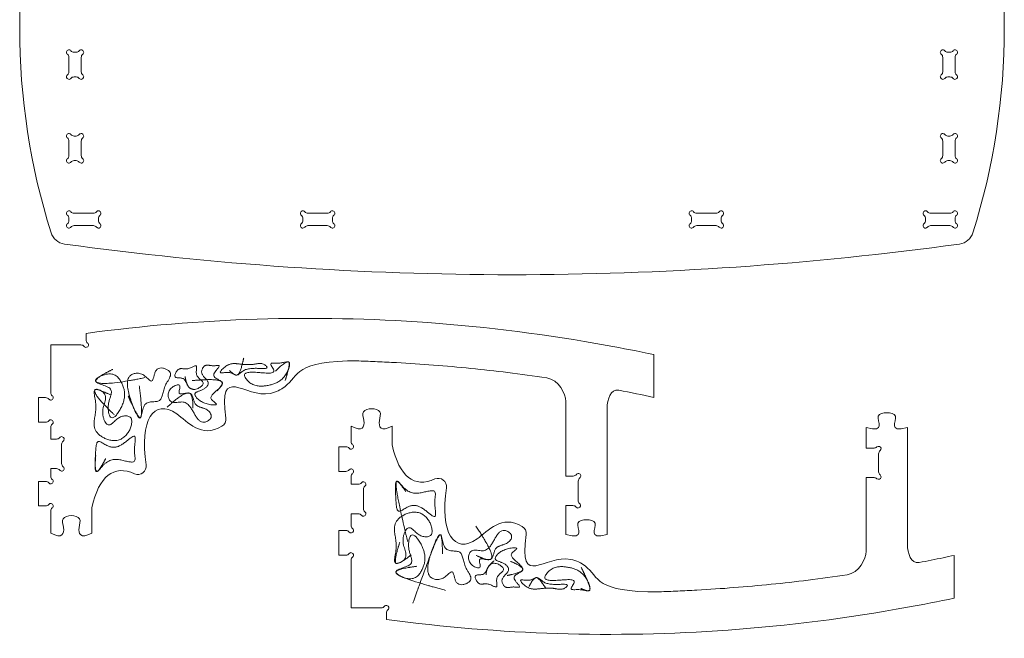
# Model space of a CAD drawing. Header units: millimetres. Extents: x -534 to 666, y -172 to 1335.
import ezdxf

# ---------------------------------------------------------------- set-up
doc = ezdxf.new("R2010")
doc.units = ezdxf.units.MM

msp = doc.modelspace()

# ---------------------------------------------------------------- linework, layer by layer
at = {"color": 7, "linetype": 'Continuous', "lineweight": 15}
for p, q in [((-465.1186963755, 541.6533501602), (-467.6287001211, 541.6533501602)), ((599.8812639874, 541.6533501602), (597.3713123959, 541.6533501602)), ((-473.873694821, 535.4083629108), (-473.873694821, 517.8983660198)), ((-458.873694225, 517.8983660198), (-458.873694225, 535.4083629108)), ((591.1262953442, 535.4083629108), (591.1262953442, 517.8983660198)), ((606.1262810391, 517.8983660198), (606.1262810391, 535.4083629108)), ((-467.6287001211, 511.6533489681), (-465.1186963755, 511.6533489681)), ((597.3713123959, 511.6533489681), (599.8812639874, 511.6533489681)), ((-473.873694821, 433.4083648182), (-473.873694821, 415.8983679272)), ((-465.1186963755, 439.6533520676), (-467.6287001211, 439.6533520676)), ((-458.873694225, 415.8983679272), (-458.873694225, 433.4083648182)), ((591.1262953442, 433.4083648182), (591.1262953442, 415.8983679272)), ((599.8812639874, 439.6533520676), (597.3713123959, 439.6533520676)), ((606.1262810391, 415.8983679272), (606.1262810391, 433.4083648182)), ((-467.6287001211, 409.6533508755), (-465.1186963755, 409.6533508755)), ((597.3713123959, 409.6533508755), (599.8812639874, 409.6533508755)), ((-473.873694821, 336.7244751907), (-473.873694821, 339.2344863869)), ((-467.6287001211, 345.4794438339), (-444.1186910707, 345.4794438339)), ((-437.8736963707, 339.2344863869), (-437.8736963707, 336.7244751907)), ((-188.7968456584, 336.7244751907), (-188.7968456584, 339.2344863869)), ((-182.5518286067, 345.4794438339), (-159.0418195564, 345.4794438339)), ((-152.796832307, 339.2344863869), (-152.796832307, 336.7244751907)), ((285.0494706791, 336.7244751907), (285.0494706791, 339.2344863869)), ((291.2944281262, 345.4794438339), (314.8044669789, 345.4794438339)), ((321.0494244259, 339.2344863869), (321.0494244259, 336.7244751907)), ((570.1262676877, 336.7244751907), (570.1262676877, 339.2344863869)), ((576.3712847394, 345.4794438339), (599.8812639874, 345.4794438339)), ((606.1262810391, 339.2344863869), (606.1262810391, 336.7244751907)), ((-444.1186910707, 330.479458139), (-467.6287001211, 330.479458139)), ((-159.0418195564, 330.479458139), (-182.5518286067, 330.479458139)), ((314.8044669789, 330.479458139), (291.2944281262, 330.479458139)), ((599.8812639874, 330.479458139), (576.3712847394, 330.479458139)), ((-452.9953492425, 191.4177488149), (-452.9953492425, 199.2427049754)), ((-495.9953492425, 127.2438558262), (-495.9953498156, 185.1727508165)), ((-495.9953498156, 185.1727508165), (-459.2403472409, 185.1727508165)), ((239.0046507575, 121.2770625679), (239.0046507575, 173.4212944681)), ((-510.9953492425, 90.9988578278), (-510.9953492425, 120.9988578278)), ((-510.9953492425, 120.9988578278), (-502.2403472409, 120.9988578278)), ((131.9146644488, 25.4991865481), (131.9146644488, 116.3350633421)), ((181.9146644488, -45.6936407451), (181.9146644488, 108.3939766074)), ((-502.2403472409, 90.9988578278), (-510.9953492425, 90.9988578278)), ((-495.9953479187, 70.471781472), (-495.9953482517, 84.7538598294)), ((-129.9553083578, 67.390647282), (-129.9553083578, 86.2140126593)), ((-79.9553083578, 86.2140126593), (-79.9553083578, 63.3032035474)), ((497.9547053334, 59.5735107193), (497.9547053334, 84.5735107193)), ((547.9547053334, -58.2494694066), (547.9547053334, 84.5735107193)), ((-488.9715957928, 70.471781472), (-495.9953479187, 70.471781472)), ((-482.7265977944, 40.7167794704), (-482.7265977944, 64.2267834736)), ((-144.9553083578, 31.1456492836), (-144.9553083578, 61.1456492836)), ((-144.9553083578, 61.1456492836), (-136.2003063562, 61.1456492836)), ((507.4771043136, 59.5735107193), (497.9547053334, 59.5735107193)), ((512.9547053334, 52.494714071), (512.9547053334, 30.6523073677)), ((-495.9953492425, 25.2438558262), (-495.9953492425, 34.471781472)), ((-495.9953492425, 34.471781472), (-488.9715957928, 34.471781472)), ((-136.2003063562, 31.1456492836), (-144.9553083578, 31.1456492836)), ((-129.9553083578, 15.4963345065), (-129.9553083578, 24.9006512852)), ((131.9146644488, 25.4991865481), (140.6696664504, 25.4991865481)), ((-510.9953492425, -11.0011421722), (-510.9953492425, 18.9988578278)), ((-510.9953492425, 18.9988578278), (-502.2403472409, 18.9988578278)), ((-121.2003063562, 15.4963345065), (-129.9553083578, 15.4963345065)), ((146.9146644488, 19.2796322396), (146.9149233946, 19.3050746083)), ((146.9146644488, 10.4991865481), (146.9146644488, 19.2796322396)), ((497.9547053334, -66.1905561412), (497.9547053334, 23.5735107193)), ((497.9547053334, 23.5735107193), (507.4771043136, 23.5735107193)), ((-114.9553083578, -14.2586674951), (-114.9553083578, 9.2513365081)), ((146.6756447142, -4.2049293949), (146.8252993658, 10.4991865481)), ((146.8252993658, 10.4991865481), (146.9146644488, 10.4991865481)), ((-502.2403472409, -11.0011421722), (-510.9953492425, -11.0011421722)), ((131.9146644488, -45.6936407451), (131.9146644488, -10.5008134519)), ((131.9146644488, -10.5008134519), (140.43038777, -10.5008134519)), ((-495.9953492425, -44.0531388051), (-495.9953492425, -17.2461401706)), ((-445.9953492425, -13.1586963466), (-445.9953492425, -44.0531388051)), ((-129.9553083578, -34.2383749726), (-129.9553083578, -20.5036654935)), ((-129.9553083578, -20.5036654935), (-121.2003063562, -20.5036654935)), ((-144.9553083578, -70.8543507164), (-144.9553083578, -40.8543507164)), ((-144.9553083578, -40.8543507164), (-136.2003063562, -40.8543507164)), ((-136.2003063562, -70.8543507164), (-144.9553083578, -70.8543507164)), ((605.0446916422, -123.2767872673), (605.0446916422, -71.1325553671)), ((-129.9553083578, -135.0282436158), (-129.9553083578, -76.7283709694)), ((-93.2003063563, -135.0282436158), (-129.9553083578, -135.0282436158)), ((-86.9553083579, -141.2732416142), (-86.9553083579, -149.0981977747))]:
    msp.add_line(p, q, dxfattribs=at)
for centre, radius, start, end in [((296.126304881, 570.7135375), 830.0000000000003, 162.5557850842, 197.4442149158), ((-163.873695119, 570.7135375), 830.0000000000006, 342.5557850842, 17.4442149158), ((-473.873695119, 541.6533575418), 3.000000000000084, 38.6821874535, 231.3178125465), ((-467.6286971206, 546.6533575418), 4.999999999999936, 218.6821874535, 270), ((-465.1186931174, 546.6533575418), 5.000000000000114, 270, 321.3178125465), ((-458.873695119, 541.6533575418), 2.999999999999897, 308.6821874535, 141.3178125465), ((591.126304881, 541.6533575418), 2.999999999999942, 38.6821874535, 231.3178125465), ((597.3713028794, 546.6533575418), 5.000000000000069, 218.6821874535, 270), ((599.8813068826, 546.6533575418), 4.999999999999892, 270, 321.3178125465), ((606.126304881, 541.6533575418), 3.000000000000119, 308.6821874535, 141.3178125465), ((-478.873695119, 535.4083595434), 5.000000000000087, 0, 51.3178125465), ((-453.873695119, 535.4083595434), 5.000000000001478, 128.6821874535, 180), ((586.126304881, 535.4083595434), 5.000000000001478, 0, 51.3178125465), ((611.126304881, 535.4083595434), 5.000000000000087, 128.6821874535, 180), ((-478.873695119, 517.8983555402), 4.999999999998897, 308.6821874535, 0), ((-453.873695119, 517.8983555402), 5.000000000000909, 180, 231.3178125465), ((586.126304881, 517.8983555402), 5.000000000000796, 308.6821874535, 0), ((611.126304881, 517.8983555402), 4.999999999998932, 180, 231.3178125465), ((-473.873695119, 511.6533575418), 3.00000000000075, 128.6821874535, 321.3178125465), ((-467.6286971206, 506.6533575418), 5.000000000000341, 90, 141.3178125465), ((-465.1186931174, 506.6533575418), 5.000000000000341, 38.6821874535, 90), ((-458.873695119, 511.6533575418), 3.000000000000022, 218.6821874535, 51.3178125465), ((591.126304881, 511.6533575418), 2.999999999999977, 128.6821874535, 321.3178125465), ((597.3713028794, 506.6533575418), 5.000000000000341, 90, 141.3178125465), ((599.8813068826, 506.6533575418), 5.000000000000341, 38.6821874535, 90), ((606.126304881, 511.6533575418), 3.000000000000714, 218.6821874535, 51.3178125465), ((-473.873695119, 439.6533575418), 3.000000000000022, 38.6821874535, 231.3178125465), ((-478.873695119, 433.4083595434), 5.000000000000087, 0, 51.3178125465), ((-467.6286971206, 444.6533575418), 5.000000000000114, 218.6821874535, 270), ((-465.1186931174, 444.6533575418), 5.000000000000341, 270, 321.3178125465), ((-458.873695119, 439.6533575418), 2.999999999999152, 308.6821874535, 141.3178125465), ((-453.873695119, 433.4083595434), 5.000000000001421, 128.6821874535, 180), ((591.126304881, 439.6533575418), 2.999999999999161, 38.6821874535, 231.3178125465), ((586.126304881, 433.4083595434), 5.000000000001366, 360, 51.3178125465), ((597.3713028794, 444.6533575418), 5.000000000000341, 218.6821874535, 270), ((599.8813068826, 444.6533575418), 4.999999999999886, 270, 321.3178125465), ((606.126304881, 439.6533575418), 3.000000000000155, 308.6821874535, 141.3178125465), ((611.126304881, 433.4083595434), 5.000000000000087, 128.6821874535, 180), ((-473.873695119, 409.6533575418), 3.000000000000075, 128.6821874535, 321.3178125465), ((-478.873695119, 415.8983555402), 4.999999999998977, 308.6821874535, 0), ((-467.6286971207, 404.6533575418), 5.000000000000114, 90, 141.3178125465), ((-465.1186931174, 404.6533575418), 5.000000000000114, 38.6821874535, 90), ((-458.873695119, 409.6533575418), 2.999999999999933, 218.6821874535, 51.3178125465), ((-453.873695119, 415.8983555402), 5.000000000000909, 180, 231.3178125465), ((591.126304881, 409.6533575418), 2.999999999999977, 128.6821874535, 321.3178125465), ((586.126304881, 415.8983555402), 5.000000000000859, 308.6821874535, 360), ((597.3713028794, 404.6533575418), 5.000000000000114, 90, 141.3178125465), ((599.8813068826, 404.6533575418), 5.000000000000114, 38.6821874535, 90), ((606.126304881, 409.6533575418), 3.000000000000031, 218.6821874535, 51.3178125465), ((611.126304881, 415.8983555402), 4.999999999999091, 180, 231.3178125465), ((-473.873695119, 345.4794645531), 3.000000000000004, 38.6821874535, 231.3178125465), ((-437.873695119, 345.4794645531), 2.999999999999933, 308.6821874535, 141.3178125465), ((-188.7968336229, 345.4794645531), 2.999999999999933, 38.6821874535, 231.3178125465), ((-152.7968336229, 345.4794645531), 2.999999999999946, 308.6821874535, 141.3178125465), ((285.0494433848, 345.4794645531), 2.999999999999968, 38.6821874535, 231.3178125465), ((321.0494433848, 345.4794645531), 2.999999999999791, 308.6821874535, 141.3178125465), ((570.1263048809, 345.4794645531), 2.999999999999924, 38.6821874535, 231.3178125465), ((606.1263048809, 345.4794645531), 2.999999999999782, 308.6821874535, 141.3178125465), ((-478.873695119, 339.2344665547), 5.000000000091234, 0, 51.3178125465), ((-478.873695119, 336.7244625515), 4.999999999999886, 308.6821874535, 0), ((-467.6286971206, 350.4794645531), 5.000000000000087, 218.6821874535, 270), ((-444.1186931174, 350.4794645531), 5.000000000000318, 270, 321.3178125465), ((-432.873695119, 339.2344665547), 4.999999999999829, 128.6821874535, 180), ((-432.873695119, 336.7244625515), 4.999999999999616, 180, 231.3178125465), ((-193.7968336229, 339.2344665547), 5.000000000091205, 360, 51.3178125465), ((-193.7968336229, 336.7244625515), 4.999999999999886, 308.6821874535, 0), ((-182.5518356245, 350.4794645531), 5.000000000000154, 218.6821874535, 270), ((-159.0418316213, 350.4794645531), 5.000000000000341, 270, 321.3178125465), ((-147.7968336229, 339.2344665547), 4.999999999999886, 128.6821874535, 180), ((-147.7968336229, 336.7244625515), 4.999999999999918, 180, 231.3178125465), ((280.0494433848, 339.2344665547), 4.999999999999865, 360, 51.3178125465), ((280.0494433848, 336.7244625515), 4.999999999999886, 308.6821874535, 0), ((291.2944413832, 350.4794645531), 5.000000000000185, 218.6821874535, 270), ((314.8044453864, 350.4794645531), 5.000000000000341, 270, 321.3178125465), ((326.0494433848, 339.2344665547), 4.999999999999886, 128.6821874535, 180), ((326.0494433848, 336.7244625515), 4.999999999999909, 180, 231.3178125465), ((565.1263048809, 339.2344665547), 4.999999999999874, 360, 51.3178125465), ((565.1263048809, 336.7244625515), 4.999999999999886, 308.6821874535, 0), ((576.3713028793, 350.4794645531), 5.000000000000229, 218.6821874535, 270), ((599.8813068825, 350.4794645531), 5.000000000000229, 270, 321.3178125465), ((611.1263048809, 339.2344665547), 4.999999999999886, 128.6821874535, 180), ((611.1263048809, 336.7244625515), 4.999999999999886, 180, 231.3178125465), ((-473.873695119, 330.4794645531), 3.000000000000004, 128.6821874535, 321.3178125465), ((-467.6286971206, 325.4794645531), 5.000000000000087, 90, 141.3178125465), ((-444.1186931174, 325.4794645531), 4.999999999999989, 38.6821874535, 90), ((-437.873695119, 330.4794645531), 3.000000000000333, 218.6821874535, 51.3178125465), ((-188.7968336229, 330.4794645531), 3.000000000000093, 128.6821874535, 321.3178125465), ((-182.5518356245, 325.4794645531), 5.000000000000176, 90, 141.3178125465), ((-159.0418316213, 325.4794645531), 5.000000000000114, 38.6821874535, 90), ((-152.7968336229, 330.4794645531), 3.000000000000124, 218.6821874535, 51.3178125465), ((285.0494433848, 330.4794645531), 3.000000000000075, 128.6821874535, 321.3178125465), ((291.2944413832, 325.4794645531), 5.00000000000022, 90, 141.3178125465), ((314.8044453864, 325.4794645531), 5.000000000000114, 38.6821874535, 90), ((321.0494433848, 330.4794645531), 3.000000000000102, 218.6821874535, 51.3178125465), ((570.1263048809, 330.4794645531), 2.99999999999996, 128.6821874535, 321.3178125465), ((576.3713028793, 325.4794645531), 5.000000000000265, 90, 141.3178125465), ((599.8813068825, 325.4794645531), 5.000000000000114, 38.6821874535, 90), ((606.1263048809, 330.4794645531), 3.000000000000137, 218.6821874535, 51.3178125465), ((-476.6212085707, 327.8940974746), 20.00000000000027, 197.4442149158, 262.1622261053), ((608.8738183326, 327.8940974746), 20.0000000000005, 277.8377738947, 342.5557850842), ((66.126304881, 4270.7135375), 4000, 262.1622261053, 277.8377738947), ((-459.2403472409, 180.1727508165), 5.000000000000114, 38.6821874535, 90), ((-452.9953492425, 185.1727508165), 2.999999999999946, 218.6821874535, 51.3178125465), ((-447.9953492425, 191.4177488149), 4.999999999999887, 180, 231.3178125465), ((-502.2403472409, 115.9988578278), 4.999999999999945, 38.6821874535, 90), ((-495.9953492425, 120.9988578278), 3.000000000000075, 218.6821874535, 51.3178136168), ((-490.9953492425, 127.2438558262), 4.99999999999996, 180, 231.3178119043), ((-180.1193708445, -1806.4844781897), 1972.797380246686, 77.7339370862, 78.9965481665), ((-292.622919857, 94.701972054), 10.00000000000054, 301.267026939, 7.7232659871), ((-502.2403472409, 95.9988578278), 5.000000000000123, 270, 321.3178125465), ((-495.9953492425, 90.9988578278), 2.999999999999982, 308.6821874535, 141.3178125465), ((-490.9953482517, 84.7538606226), 4.999999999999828, 128.6822019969, 180.0000090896), ((-488.9715957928, 75.471781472), 5.000000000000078, 270, 321.3178125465), ((-482.7265977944, 70.471781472), 3.000000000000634, 308.6821874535, 141.3178125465), ((-477.7265977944, 64.2267834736), 4.999999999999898, 128.6821874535, 180), ((-136.2003063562, 56.1456492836), 5.000000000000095, 38.6821874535, 90), ((-129.9553083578, 61.1456492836), 2.99999999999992, 218.6821874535, 51.3178125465), ((-124.9553083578, 67.390647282), 5.000000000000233, 180, 231.3178125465), ((507.4771043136, 64.5735107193), 5.000000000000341, 270, 312.9737837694), ((512.9304135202, 58.7201852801), 3.000000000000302, 308.9054054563, 132.9737837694), ((517.9547053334, 52.494714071), 4.999999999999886, 128.9054054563, 180), ((-482.7265977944, 34.471781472), 3.000000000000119, 218.6821874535, 51.3178125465), ((-477.7265977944, 40.7167794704), 4.999999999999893, 180, 231.3178125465), ((-389.777560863, 37.4395227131), 10.00000000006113, 246.3804930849, 8.6290850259), ((-490.9953492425, 25.2438558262), 4.999999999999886, 180, 231.3178125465), ((-488.9715957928, 29.471781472), 4.999999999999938, 38.6821874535, 90), ((-136.2003063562, 36.1456492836), 5.00000000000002, 270, 321.3178125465), ((-129.9553083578, 31.1456492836), 3.000000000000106, 308.6821874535, 141.3178125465), ((-124.9553083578, 24.9006512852), 4.999999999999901, 128.6821874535, 180), ((140.6696664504, 30.4991865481), 5.00000000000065, 270, 321.3178125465), ((146.9146644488, 25.4991865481), 3.000000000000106, 308.6821874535, 141.3178125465), ((512.9304135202, 24.4268361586), 3.00000000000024, 227.0262162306, 51.0945945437), ((517.9547053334, 30.6523073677), 4.999999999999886, 180, 231.0945945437), ((-502.2403472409, 13.9988578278), 4.999999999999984, 38.6821874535, 90), ((-495.9953492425, 18.9988578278), 2.999999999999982, 218.6821874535, 51.3178125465), ((-121.2003063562, 20.4963345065), 4.999999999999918, 270, 321.3178125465), ((-114.9553083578, 15.4963345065), 2.999999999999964, 308.6821874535, 141.3178125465), ((-109.9553083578, 9.2513365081), 4.999999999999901, 128.6821874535, 180), ((-23.7375199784, 12.7049844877), 10.00000000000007, 351.3709149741, 113.6195070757), ((151.9146644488, 19.2541885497), 5.000000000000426, 128.6821874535, 179.4168786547), ((507.4771043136, 18.5735107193), 5.000000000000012, 47.0262162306, 90), ((-502.2403472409, -6.0011421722), 5.000000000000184, 270, 321.3178125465), ((-495.9953492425, -11.0011421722), 3.000000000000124, 308.6821874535, 141.3178125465), ((140.43038777, -15.5008134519), 4.99999999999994, 38.6821874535, 90), ((146.6753857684, -10.5008134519), 3.000000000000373, 218.6821874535, 51.3178125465), ((151.6753857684, -4.2558154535), 5.000000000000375, 179.4168786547, 231.3178125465), ((-490.9953492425, -17.2461401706), 4.99999999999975, 128.6821874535, 180), ((-121.2003063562, -25.5036654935), 4.999999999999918, 38.6821874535, 90), ((-114.9553083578, -20.5036654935), 2.999999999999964, 218.6821874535, 51.3178125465), ((-109.9553083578, -14.2586674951), 4.999999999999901, 180, 231.3178125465), ((-124.9683277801, -34.5989643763), 4.999999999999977, 175.8643596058, 231.5086765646), ((-136.2003063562, -45.8543507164), 5.000000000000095, 38.6821874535, 90), ((-129.9553083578, -40.8543507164), 2.99999999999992, 218.6821874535, 51.3178125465), ((73.4171210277, -44.5574648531), 10.00000000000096, 352.2767340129, 58.732973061), ((-136.2003063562, -65.8543507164), 4.999999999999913, 270, 321.3178125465), ((-129.9553083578, -70.8543507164), 2.999999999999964, 308.6821874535, 141.3178125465), ((-124.9699738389, -77.111045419), 5.000000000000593, 128.4672283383, 175.6105814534), ((-93.2003063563, -130.0282436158), 4.999999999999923, 270, 321.3178125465), ((-86.9553083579, -135.0282436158), 2.999999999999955, 308.6821874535, 141.3178125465), ((-81.9553083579, -141.2732416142), 4.999999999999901, 128.6821874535, 180)]:
    msp.add_arc(centre, radius, start, end, dxfattribs=at)
for points in [[(-36.48549513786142, 212.3098835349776), (-175.0690995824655, 222.3188144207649), (-313.9057176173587, 217.9630882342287), (-452.995349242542, 199.2427049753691)], [(-36.48549513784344, 212.3098835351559), (36.40345633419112, 207.0456209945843), (109.2224165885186, 197.8076594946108), (181.9713856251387, 184.5959990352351)], [(239.004650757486, 173.4212944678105), (219.9983445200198, 177.4176984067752), (200.9872561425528, 181.1425999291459), (181.9713856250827, 184.5959990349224)], [(108.5202895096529, 145.0860606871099), (122.8886085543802, 142.564100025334), (131.8128092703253, 125.7313598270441), (131.9146644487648, 116.335063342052)], [(181.9146644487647, 108.3939766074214), (182.3571306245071, 118.3193590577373), (186.0354279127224, 132.1164084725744), (196.4247838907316, 130.044375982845)], [(-27.74412994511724, 21.86724821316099), (-53.51416052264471, 10.59814873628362), (-70.91788666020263, 24.41013384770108), (-79.95530835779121, 63.30320354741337)], [(-445.9953492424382, -13.15869634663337), (-436.9579275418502, 25.73437336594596), (-419.5542013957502, 39.54635847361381), (-393.784170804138, 28.27725897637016)], [(562.4648247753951, -79.89986878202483), (552.0754687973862, -81.97190127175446), (548.3971715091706, -68.17485185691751), (547.9547053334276, -58.24946940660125)], [(497.9547053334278, -66.19055614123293), (497.8528501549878, -75.58685262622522), (488.9286494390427, -92.41959282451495), (474.5603303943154, -94.94155348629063)], [(548.011426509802, -134.4514918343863), (567.0272970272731, -130.9980927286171), (586.0383854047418, -127.2731912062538), (605.0446916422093, -123.2767872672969)], [(548.0114265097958, -134.451491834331), (475.2624574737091, -147.6631522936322), (402.4434972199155, -156.9011137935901), (329.5545457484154, -162.1653763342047)], [(-86.95530835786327, -149.0981977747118), (52.13432326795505, -167.8185810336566), (190.970941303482, -172.1743072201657), (329.5545457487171, -162.1653763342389)]]:
    msp.add_open_spline(points, degree=3, dxfattribs=at)
for points, knots in [([(-269.8437017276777, 148.3352094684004), (-266.8774789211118, 148.350102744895), (-258.4738718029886, 161.8612021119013), (-225.0311626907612, 152.6713844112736), (-238.4825727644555, 163.8434783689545), (-249.6703950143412, 160.6770293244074), (-264.9075885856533, 161.4056757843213), (-279.0538411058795, 164.117658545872), (-294.4703864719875, 148.4255176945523), (-277.9880795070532, 153.8760746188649), (-272.2344684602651, 148.3232055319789), (-269.8437017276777, 148.3352094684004)], [-0.0780512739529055, 0, 0, 0, 0.0968381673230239, 0.3247242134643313, 0.364247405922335, 0.4509362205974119, 0.5998631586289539, 0.7386797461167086, 0.8330371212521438, 0.9219487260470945, 1, 1, 1, 1.096838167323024]), ([(-386.6076340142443, 96.5707632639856), (-384.8296266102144, 98.79382986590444), (-384.6124080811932, 119.2861620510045), (-358.9099464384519, 112.6772344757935), (-360.1066574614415, 135.5023320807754), (-343.1034082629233, 152.0706065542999), (-370.7190119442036, 162.4791415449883), (-370.1073811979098, 133.7422462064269), (-383.1914115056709, 152.2162699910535), (-406.0011050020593, 149.6925750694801), (-401.6706722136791, 123.1617675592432), (-389.0986318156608, 93.45623516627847), (-386.6076340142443, 96.5707632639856)], [-0.136388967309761, 0, 0, 0, 0.097350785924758, 0.1857388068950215, 0.2911821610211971, 0.3843107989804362, 0.470940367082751, 0.5561814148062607, 0.6262071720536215, 0.7021784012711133, 0.863611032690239, 1, 1, 1, 1.097350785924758]), ([(-328.8398431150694, 135.2809659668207), (-327.5364639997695, 133.1864658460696), (-321.8130026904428, 127.8798821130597), (-303.2303496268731, 139.0293510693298), (-321.8556540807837, 146.0131721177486), (-315.307967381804, 164.5862340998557), (-329.9661807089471, 153.2274260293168), (-340.2603294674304, 159.2786180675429), (-348.3281765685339, 143.2542085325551), (-332.3741551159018, 146.713019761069), (-330.9183300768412, 138.6210464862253), (-328.8398431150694, 135.2809659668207)], [-0.1128765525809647, 0, 0, 0, 0.0707827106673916, 0.223898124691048, 0.3561521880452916, 0.4656087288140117, 0.5849247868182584, 0.6867861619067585, 0.792421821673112, 0.8871234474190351, 0.9999999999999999, 0.9999999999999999, 0.9999999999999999, 1.070782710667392]), ([(-287.019854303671, 139.282168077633), (-288.3590082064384, 142.5195417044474), (-305.90463369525, 145.8180121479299), (-285.2079219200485, 161.8365999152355), (-299.865671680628, 158.8069728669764), (-308.2892873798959, 162.6239281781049), (-315.7892725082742, 148.4243276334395), (-299.4222187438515, 140.506280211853), (-309.9173865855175, 129.5999943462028), (-325.5328603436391, 127.3335393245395), (-311.7465176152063, 112.256772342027), (-288.1519138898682, 111.0469659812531), (-305.7931623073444, 120.4904284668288), (-293.236796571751, 129.3359601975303), (-286.069206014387, 136.9839977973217), (-287.019854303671, 139.282168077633)], [-0.0642795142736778, 0, 0, 0, 0.0905489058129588, 0.1774002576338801, 0.2238192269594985, 0.2901320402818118, 0.3506170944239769, 0.4509771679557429, 0.5157171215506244, 0.5854244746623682, 0.6941439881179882, 0.7879494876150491, 0.8404464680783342, 0.9357204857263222, 1, 1, 1, 1.090548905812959]), ([(-282.7136327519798, 96.04585786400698), (-291.8487762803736, 163.4048248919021), (-254.0469336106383, 111.1336338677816), (-191.4676694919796, 142.7567063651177), (-199.6321355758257, 166.6498824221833), (-120.5393514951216, 165.6434885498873)], [0, 0, 0, 0, 0.5083633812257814, 0.6083633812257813, 0.9855756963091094, 0.9855756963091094, 0.9855756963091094, 0.9855756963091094]), ([(-205.5774131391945, 164.0028208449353), (-207.2339818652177, 165.5356299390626), (-216.109088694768, 161.5488414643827), (-231.8622690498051, 164.7035901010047), (-218.0582562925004, 148.9402650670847), (-242.9040024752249, 152.1536812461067), (-265.1576612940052, 152.383140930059), (-250.9034324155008, 134.4386944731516), (-229.9224725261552, 134.6387763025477), (-210.326296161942, 141.8555604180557), (-203.6725876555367, 162.2403018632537), (-205.5774131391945, 164.0028208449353)], [-0.0969495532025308, 0, 0, 0, 0.0843140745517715, 0.1583511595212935, 0.2164363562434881, 0.3449767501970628, 0.4738373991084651, 0.5531567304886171, 0.700373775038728, 0.9030504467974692, 1, 1, 1, 1.084314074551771]), ([(-120.5393514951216, 165.6434885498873), (-112.9118599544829, 165.3928133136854), (-97.64860908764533, 164.8063698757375), (-67.22448515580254, 163.297655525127), (-29.32327983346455, 160.7801777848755), (15.93393899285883, 156.7496913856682), (61.90036538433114, 151.606101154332), (92.69991468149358, 147.4275066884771), (108.5202895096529, 145.0860606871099)], [0, 0, 0, 0, 0.03125, 0.0625, 0.125, 0.1875, 0.25, 0.3163568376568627, 0.3163568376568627, 0.3163568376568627, 0.3163568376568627]), ([(-441.3792343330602, 141.232818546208), (-440.4437001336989, 137.4933538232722), (-415.7146613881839, 134.6235297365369), (-428.1067668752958, 115.4016934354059), (-423.7660046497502, 85.89843000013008), (-403.3358103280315, 117.1967510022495), (-407.0013244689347, 136.5534018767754), (-420.3325095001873, 155.4068689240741), (-442.3116169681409, 144.9596860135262), (-441.3792343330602, 141.232818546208)], [-0.1494499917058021, 0, 0, 0, 0.1499551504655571, 0.2616138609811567, 0.3973314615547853, 0.5663890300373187, 0.7311424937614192, 0.8505500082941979, 1, 1, 1, 1.149955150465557]), ([(-326.9675222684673, 126.4427608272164), (-330.9249871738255, 127.4973672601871), (-343.7409663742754, 121.2894271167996), (-334.454694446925, 140.2578162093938), (-356.1975553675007, 131.985255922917), (-351.1863719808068, 110.5295910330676), (-323.7419993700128, 123.348574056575), (-319.0781717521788, 82.3180747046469), (-297.7865256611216, 96.3826614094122), (-305.4871407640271, 109.447563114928), (-322.876390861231, 108.0840947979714), (-322.323059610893, 125.205079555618), (-326.9675222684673, 126.4427608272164)], [-0.097606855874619, 0, 0, 0, 0.0831690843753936, 0.1419251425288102, 0.2260687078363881, 0.3269976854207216, 0.4284636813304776, 0.6597132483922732, 0.7282434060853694, 0.7829928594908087, 0.902393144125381, 1, 1, 1, 1.083169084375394]), ([(-441.3792343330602, 130.9881234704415), (-444.6453707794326, 129.8309952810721), (-436.6452305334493, 105.2491818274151), (-451.7327373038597, 81.28838846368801), (-415.9045657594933, 62.45851687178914), (-398.4306278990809, 79.06009770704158), (-395.7104141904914, 99.8127310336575), (-414.8399255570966, 99.05668775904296), (-425.8114367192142, 80.65497990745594), (-437.7337742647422, 107.0448810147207), (-422.5701645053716, 124.0367536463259), (-439.039347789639, 131.8170994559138), (-441.3792343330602, 130.9881234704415)], [-0.0572379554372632, 0, 0, 0, 0.0798957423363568, 0.2569184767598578, 0.40052773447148, 0.5214376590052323, 0.5834018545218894, 0.6551935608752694, 0.7344054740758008, 0.8219063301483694, 0.9427620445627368, 1, 1, 1, 1.079895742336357]), ([(-379.8907574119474, 38.93989517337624), (-388.1514880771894, 93.37452564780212), (-361.8367198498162, 134.464831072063), (-312.8065233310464, 70.7468302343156), (-287.4326469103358, 86.15439539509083)], [0.0212096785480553, 0.0212096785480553, 0.0212096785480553, 0.0212096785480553, 0.6275047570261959, 0.9237127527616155, 0.9237127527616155, 0.9237127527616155, 0.9237127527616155]), ([(-129.9553083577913, 86.2140126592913), (-115.6954964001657, 78.67057314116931), (-112.0743827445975, 88.72599146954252), (-119.3396272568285, 108.7336992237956), (-90.57098945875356, 108.7336992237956), (-97.83623397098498, 88.72599146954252), (-94.21512031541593, 78.67057314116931), (-79.95530835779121, 86.2140126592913)], [0, 0, 0, 0, 0.254907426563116, 0.3808171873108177, 0.6191828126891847, 0.7450925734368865, 1, 1, 1, 1]), ([(497.9547053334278, 84.57351071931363), (522.8661745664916, 77.9067685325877), (504.1191079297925, 99.17758415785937), (522.9547053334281, 103.6549979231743), (541.7903027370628, 99.17758415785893), (523.0432361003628, 77.90676853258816), (547.9547053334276, 84.57351071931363)], [0, 0, 0, 0, 0.3377810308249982, 0.5, 0.6622189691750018, 1, 1, 1, 1]), ([(-439.5822300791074, 31.04701750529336), (-437.6905935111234, 31.69450084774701), (-429.1681440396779, 43.56066559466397), (-414.9319317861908, 48.1945764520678), (-390.6790448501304, 38.40738184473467), (-395.7936160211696, 57.43372391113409), (-388.8610002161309, 83.17662755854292), (-409.9317745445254, 60.23140281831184), (-425.1727491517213, 59.396138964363), (-440.7511264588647, 72.3063469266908), (-441.2035276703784, 50.57181819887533), (-443.1820235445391, 29.81485359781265), (-439.5822300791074, 31.04701750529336)], [-0.1357002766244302, 0, 0, 0, 0.0713084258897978, 0.1888110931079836, 0.3032722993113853, 0.3655818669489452, 0.4847169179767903, 0.6058383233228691, 0.7028037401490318, 0.7773772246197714, 0.8642997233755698, 1, 1, 1, 1.071308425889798]), ([(-73.54218919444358, 19.09748969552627), (-77.1419826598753, 20.3296536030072), (-75.16348678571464, -0.4273109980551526), (-74.71108557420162, -22.16183972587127), (-59.13270826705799, -9.251631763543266), (-43.89173365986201, -10.08689561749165), (-22.82095933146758, -33.03212035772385), (-29.75357513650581, -7.28921671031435), (-24.63900396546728, 11.73712535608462), (-48.89189090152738, 1.949930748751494), (-63.12810315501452, 6.583841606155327), (-71.65055262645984, 18.45000635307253), (-73.54218919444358, 19.09748969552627)], [-0.0713084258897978, 0, 0, 0, 0.1357002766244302, 0.2226227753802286, 0.2971962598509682, 0.3941616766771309, 0.5152830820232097, 0.6344181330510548, 0.6967277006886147, 0.8111889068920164, 0.9286915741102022, 1, 1, 1, 1.13570027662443]), ([(78.60739397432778, -36.00988819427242), (53.23351755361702, -20.60232303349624), (4.203321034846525, -84.32032387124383), (-22.11144719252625, -43.23001844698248), (-13.85071652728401, 11.20461202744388)], [0.0212096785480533, 0.0212096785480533, 0.0212096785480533, 0.0212096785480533, 0.3174176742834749, 0.9237127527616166, 0.9237127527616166, 0.9237127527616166, 0.9237127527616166]), ([(-495.9953492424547, -44.0531388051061), (-481.7355372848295, -51.59657832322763), (-478.1144236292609, -41.54115999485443), (-485.3796681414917, -21.53345224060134), (-456.6110303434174, -21.53345224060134), (-463.8762748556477, -41.54115999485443), (-460.2551612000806, -51.59657832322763), (-445.9953492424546, -44.0531388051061)], [0, 0, 0, 0, 0.254907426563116, 0.3808171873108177, 0.6191828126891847, 0.7450925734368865, 1, 1, 1, 1]), ([(-75.33919344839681, -80.8436162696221), (-72.99930690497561, -81.67259225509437), (-56.53012362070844, -73.89224644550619), (-71.69373338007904, -56.90037381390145), (-59.77139583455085, -30.51047270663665), (-48.79988467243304, -48.91218055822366), (-29.67037330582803, -49.6682238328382), (-32.3905870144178, -28.91559050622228), (-49.86452487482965, -12.3140096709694), (-85.69269641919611, -31.14388126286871), (-70.60518964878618, -55.10467462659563), (-78.60532989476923, -79.68648808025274), (-75.33919344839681, -80.8436162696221)], [-0.0798957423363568, 0, 0, 0, 0.0572379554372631, 0.1780936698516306, 0.2655945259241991, 0.3448064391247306, 0.4165981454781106, 0.4785623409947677, 0.59947226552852, 0.7430815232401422, 0.9201042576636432, 1, 1, 1, 1.057237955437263]), ([(39.07251861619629, -76.29825362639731), (43.71698127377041, -75.06057235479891), (43.16365002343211, -57.93958759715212), (60.55290012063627, -59.30305591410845), (68.25351522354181, -46.2381542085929), (46.96186913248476, -32.17356750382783), (42.29804151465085, -73.20406685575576), (14.85366890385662, -60.38508383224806), (9.842485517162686, -81.8407487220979), (31.58534643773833, -90.1133090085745), (22.29907451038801, -71.14491991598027), (35.11505371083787, -77.35286005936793), (39.07251861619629, -76.29825362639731)], [-0.0831690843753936, 0, 0, 0, 0.097606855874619, 0.2170071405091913, 0.2717565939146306, 0.3402867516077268, 0.5715363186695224, 0.6730023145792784, 0.7739312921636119, 0.8580748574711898, 0.9168309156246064, 1, 1, 1, 1.097606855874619]), ([(131.9146644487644, -45.69364074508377), (156.8261336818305, -52.36038293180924), (138.0790670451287, -31.08956730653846), (156.9146644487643, -26.61215354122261), (175.7502618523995, -31.08956730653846), (157.0031952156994, -52.36038293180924), (181.9146644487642, -45.69364074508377)], [0, 0, 0, 0, 0.3377810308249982, 0.5, 0.6622189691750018, 1, 1, 1, 1]), ([(-75.33919344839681, -91.08831134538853), (-76.27157608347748, -94.81517881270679), (-54.29246861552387, -105.2623617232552), (-40.96128358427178, -86.40889467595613), (-37.29576944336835, -67.05224380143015), (-57.72596376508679, -35.753922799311), (-62.06672599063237, -65.25718623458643), (-49.67462050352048, -84.47902253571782), (-74.4036592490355, -87.34884662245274), (-75.33919344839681, -91.08831134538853)], [-0.1499551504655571, 0, 0, 0, 0.1494499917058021, 0.2688575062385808, 0.4336109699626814, 0.6026685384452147, 0.7383861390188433, 0.8500448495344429, 1, 1, 1, 1.149449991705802]), ([(-20.5675931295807, -46.42625606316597), (-23.05859093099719, -43.31172796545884), (-35.6306313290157, -73.01726035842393), (-39.96106411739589, -99.548067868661), (-17.15137062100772, -102.0717627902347), (-4.067340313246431, -83.59773900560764), (-4.678971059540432, -112.334634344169), (22.93663262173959, -101.9260993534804), (5.933383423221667, -85.35782487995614), (7.130094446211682, -62.53272727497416), (-18.57236719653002, -69.14165485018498), (-18.78958572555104, -48.64932266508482), (-20.5675931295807, -46.42625606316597)], [-0.097350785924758, 0, 0, 0, 0.136388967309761, 0.2978215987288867, 0.3737928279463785, 0.4438185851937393, 0.529059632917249, 0.6156892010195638, 0.7088178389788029, 0.8142611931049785, 0.902649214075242, 1, 1, 1, 1.136388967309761]), ([(245.5006893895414, -115.4989813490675), (166.4079053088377, -116.5053752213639), (174.5723713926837, -92.61219916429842), (111.9931072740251, -60.98912666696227), (74.19126460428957, -113.2603176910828), (83.32640813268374, -45.90135066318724)], [0, 0, 0, 0, 0.3772123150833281, 0.477212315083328, 0.9855756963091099, 0.9855756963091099, 0.9855756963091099, 0.9855756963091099]), ([(79.02018658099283, -89.1376608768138), (79.97083487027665, -86.83949059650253), (72.80324431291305, -79.19145299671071), (60.24687857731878, -70.34592126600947), (77.88812699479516, -60.90245878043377), (54.29352326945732, -62.11226514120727), (40.50718054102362, -77.18903212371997), (56.1226542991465, -79.45548714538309), (66.61782214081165, -90.36177301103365), (50.25076837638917, -98.27982043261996), (57.75075350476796, -112.4794209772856), (66.17436920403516, -108.6624656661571), (80.83211896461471, -111.6920927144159), (60.13540718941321, -95.67350494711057), (77.68103267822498, -92.37503450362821), (79.02018658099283, -89.1376608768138)], [-0.0905489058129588, 0, 0, 0, 0.0642795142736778, 0.1595535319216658, 0.2120505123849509, 0.3058560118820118, 0.4145755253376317, 0.4842828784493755, 0.5490228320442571, 0.6493829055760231, 0.7098679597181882, 0.7761807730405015, 0.8225997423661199, 0.9094510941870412, 1, 1, 1, 1.064279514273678]), ([(605.0446916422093, -71.13255536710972), (600.5420306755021, -72.11150025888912), (586.370929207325, -75.14055301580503), (572.1673417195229, -78.01327863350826), (562.4648247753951, -79.89986878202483)], [0.4398411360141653, 0.4398411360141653, 0.4398411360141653, 0.4398411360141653, 0.458993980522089, 0.50007653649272, 0.50007653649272, 0.50007653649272, 0.50007653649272]), ([(37.20019776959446, -85.13645876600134), (35.1217108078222, -88.47653928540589), (33.66588576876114, -96.56851256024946), (17.71186431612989, -93.10970133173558), (25.77971141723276, -109.1341108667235), (36.07386017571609, -103.0829188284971), (50.73207350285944, -114.441726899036), (44.18438680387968, -95.86866491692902), (62.80969125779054, -88.88484386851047), (44.22703819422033, -77.73537491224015), (38.50357688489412, -83.04195864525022), (37.20019776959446, -85.13645876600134)], [-0.0707827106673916, 0, 0, 0, 0.1128765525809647, 0.2075781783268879, 0.3132138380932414, 0.4150752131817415, 0.5343912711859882, 0.6438478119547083, 0.7761018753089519, 0.9292172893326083, 0.9999999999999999, 0.9999999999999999, 0.9999999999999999, 1.112876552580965]), ([(160.4626277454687, -113.858313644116), (162.3674532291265, -112.0957946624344), (155.7137447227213, -91.71105321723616), (136.117568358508, -84.49426910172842), (115.1366084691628, -84.29418727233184), (100.882379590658, -102.2386337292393), (123.1360384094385, -102.009174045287), (147.981784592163, -98.79575786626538), (134.1777718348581, -114.5590829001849), (149.9309521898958, -111.4043342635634), (158.8060590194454, -115.3911227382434), (160.4626277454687, -113.858313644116)], [-0.0843140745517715, 0, 0, 0, 0.0969495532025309, 0.299626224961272, 0.4468432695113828, 0.5261626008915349, 0.6550232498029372, 0.7835636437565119, 0.8416488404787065, 0.9156859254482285, 1, 1, 1, 1.096949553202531]), ([(474.5603303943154, -94.94155348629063), (458.739955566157, -97.2829994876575), (427.9404062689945, -101.4615939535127), (381.9739798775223, -106.6051841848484), (336.7167610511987, -110.6356705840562), (298.8155557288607, -113.1531483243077), (268.3914317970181, -114.6618626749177), (253.1281809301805, -115.2483061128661), (245.5006893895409, -115.498981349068)], [0, 0, 0, 0, 0.0663568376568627, 0.1288568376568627, 0.1913568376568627, 0.2538568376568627, 0.2851068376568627, 0.3163568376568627, 0.3163568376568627, 0.3163568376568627, 0.3163568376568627]), ([(96.1963391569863, -98.1907022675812), (93.80557242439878, -98.17869833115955), (88.0519613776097, -103.7315674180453), (71.5696544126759, -98.28101049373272), (86.98619977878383, -113.9731513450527), (101.1324522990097, -111.2611685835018), (116.3696458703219, -110.5325221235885), (127.5574681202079, -113.6989711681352), (141.0088781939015, -102.5268772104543), (107.5661690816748, -111.716694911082), (99.16256196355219, -98.2055955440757), (96.1963391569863, -98.1907022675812)], [-0.0968381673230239, 0, 0, 0, 0.0780512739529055, 0.1669628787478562, 0.2613202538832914, 0.4001368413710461, 0.5490637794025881, 0.635752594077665, 0.6752757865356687, 0.9031618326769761, 1, 1, 1, 1.078051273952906])]:
    msp.add_open_spline(points, degree=3, knots=knots, dxfattribs=at)

doc.saveas('drawing.dxf')
